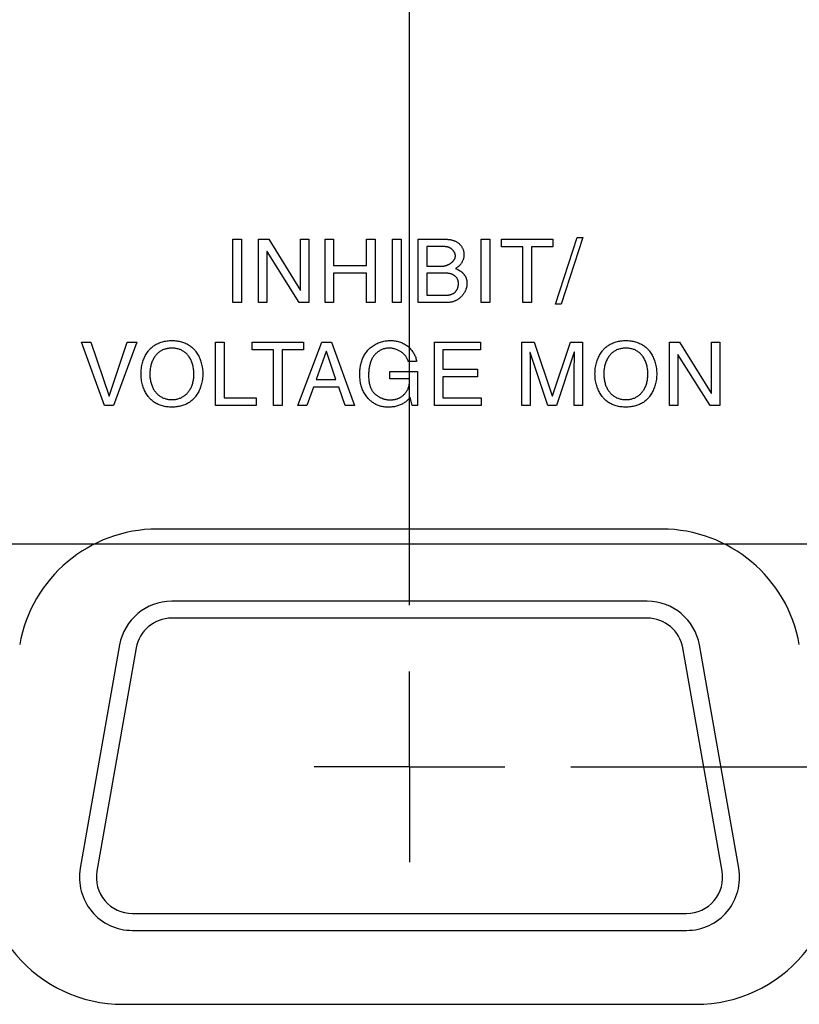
# Model space of a CAD drawing. Header units: inches. Extents: x 0 to 34, y 0 to 22.
# Tile 48 of 82: x 26.832 to 27.569, y 5.817 to 6.747. Entities that reach past the tile are written whole.
import ezdxf

# ---------------------------------------------------------------- set-up
doc = ezdxf.new("R2010")
doc.units = ezdxf.units.IN
doc.header["$LTSCALE"] = 1.87
doc.header["$MEASUREMENT"] = 0
doc.linetypes.add('CENTER', pattern=[0.6, 0.375, -0.075, 0.075, -0.075])
doc.layers.get('0').update_dxf_attribs({"linetype": 'CONTINUOUS'})
for name, color, linetype in [('DATUMCURVES', 7, 'CONTINUOUS'), ('DEFAULT_1', 7, 'CENTER'), ('DIMENSIONS', 7, 'CONTINUOUS')]:
    doc.layers.add(name, color=color, linetype=linetype)
doc.styles.get("Standard").update_dxf_attribs({"font": 'txt', "width": 0.8})
doc.dimstyles.new('DIMSTYLE_5', dxfattribs={"dimtxt": 0.125, "dimasz": 0.18, "dimexe": 0.18, "dimexo": 0.0625, "dimgap": 0.09, "dimtad": 0, "dimtih": 1, "dimtoh": 1, "dimzin": 4, "dimdsep": 46, "dimtxsty": 'STANDARD', "dimblk": '_FILLED', "dimblk1": '_FILLED', "dimblk2": '_FILLED', "dimcen": 0.09, "dimadec": 0, "dimazin": 0, "dimtp": 0.01, "dimtm": 0.01, "dimtfac": 1, "dimtofl": 0, "dimtmove": 0, "dimatfit": 3, "dimldrblk": '_FILLED', "dimfxl": 1, "dimtolj": 1, "dimtzin": 4, "dimarcsym": 0})

# ---------------------------------------------------------------- blocks, each defined once
blk = doc.blocks.new('_FILLED')
at = {"color": 0, "linetype": 'BYBLOCK'}
blk.add_solid([(0, 0), (-1, 0.1736), (-1, -0.1736)], dxfattribs=at)
blk = doc.blocks.new('*D28')
at = {"layer": 'DIMENSIONS', "color": 2, "linetype": 'CONTINUOUS'}
for p, q in [((27.20065, 6.19398), (27.20065, 9.67969)), ((30.89261, 7.26719), (30.89261, 9.67969)), ((27.20065, 9.55469), (27.88898, 9.55469)), ((30.89261, 9.55469), (29.13898, 9.55469))]:
    blk.add_line(p, q, dxfattribs=at)
at = {"layer": 'DIMENSIONS', "color": 2, "linetype": 'CONTINUOUS', "xscale": 0.18, "yscale": 0.18, "zscale": 0.18, "rotation": 180}
blk.add_blockref('_FILLED', (27.20065, 9.55469), dxfattribs=at)
at = {"layer": 'DIMENSIONS', "color": 2, "linetype": 'CONTINUOUS', "xscale": 0.18, "yscale": 0.18, "zscale": 0.18}
blk.add_blockref('_FILLED', (30.89261, 9.55469), dxfattribs=at)
at = {"layer": 'DIMENSIONS', "color": 2, "linetype": 'CONTINUOUS', "width": 0.8}
for s, p in [('3.69', (27.95148, 9.49219)), ('[', (28.47648, 9.49219)), ('93.8', (28.57648, 9.49219)), (']', (28.97648, 9.49219))]:
    blk.add_text(s, height=0.125, dxfattribs=at).set_placement(p)
blk = doc.blocks.new('*D29')
at = {"layer": 'DIMENSIONS', "color": 2, "linetype": 'CONTINUOUS'}
for p, q in [((26.34565, 6.31438), (26.34565, 10.42969)), ((30.89261, 7.26719), (30.89261, 10.42969)), ((26.34565, 10.30469), (28.52535, 10.30469)), ((30.89261, 10.30469), (29.87535, 10.30469))]:
    blk.add_line(p, q, dxfattribs=at)
at = {"layer": 'DIMENSIONS', "color": 2, "linetype": 'CONTINUOUS', "xscale": 0.18, "yscale": 0.18, "zscale": 0.18, "rotation": 180}
blk.add_blockref('_FILLED', (26.34565, 10.30469), dxfattribs=at)
at = {"layer": 'DIMENSIONS', "color": 2, "linetype": 'CONTINUOUS', "xscale": 0.18, "yscale": 0.18, "zscale": 0.18}
blk.add_blockref('_FILLED', (30.89261, 10.30469), dxfattribs=at)
at = {"layer": 'DIMENSIONS', "color": 2, "linetype": 'CONTINUOUS', "width": 0.8}
for s, p in [('[', (29.11285, 10.24219)), (']', (29.71285, 10.24219)), ('4.55', (28.58785, 10.24219)), ('115.5', (29.21285, 10.24219))]:
    blk.add_text(s, height=0.125, dxfattribs=at).set_placement(p)
blk = doc.blocks.new('*D31')
at = {"layer": 'DIMENSIONS', "color": 2, "linetype": 'CONTINUOUS'}
for p, q in [((31.64261, 7.30469), (31.64261, 7.66469)), ((30.85511, 7.30469), (31.76761, 7.30469)), ((26.40815, 6.25188), (31.76761, 6.25188)), ((31.64261, 6.25188), (31.64261, 5.89188))]:
    blk.add_line(p, q, dxfattribs=at)
at = {"layer": 'DIMENSIONS', "color": 2, "linetype": 'CONTINUOUS', "xscale": 0.18, "yscale": 0.18, "zscale": 0.18}
for p, rotation in [((31.64261, 7.30469), 270), ((31.64261, 6.25188), 90)]:
    blk.add_blockref('_FILLED', p, dxfattribs=dict(at, rotation=rotation))
at = {"layer": 'DIMENSIONS', "color": 2, "linetype": 'CONTINUOUS', "width": 0.8}
for s, p in [('1.05', (31.34261, 6.84074)), ('[', (31.34261, 6.65324)), (']', (31.84261, 6.65324)), ('26.7', (31.44261, 6.65324))]:
    blk.add_text(s, height=0.125, dxfattribs=at).set_placement(p)
blk = doc.blocks.new('*D32')
at = {"layer": 'DIMENSIONS', "color": 2, "linetype": 'CONTINUOUS'}
for p, q in [((30.85511, 7.30469), (32.51761, 7.30469)), ((32.39261, 7.30469), (32.39261, 6.8897)), ((32.39261, 6.04138), (32.39261, 6.4522)), ((27.35325, 6.04138), (32.51761, 6.04138))]:
    blk.add_line(p, q, dxfattribs=at)
at = {"layer": 'DIMENSIONS', "color": 2, "linetype": 'CONTINUOUS', "xscale": 0.18, "yscale": 0.18, "zscale": 0.18}
for p, rotation in [((32.39261, 7.30469), 90), ((32.39261, 6.04138), 270)]:
    blk.add_blockref('_FILLED', p, dxfattribs=dict(at, rotation=rotation))
at = {"layer": 'DIMENSIONS', "color": 2, "linetype": 'CONTINUOUS', "width": 0.8}
for s, p in [('1.26', (32.09261, 6.7022)), ('[', (32.09261, 6.5147)), (']', (32.59261, 6.5147)), ('32.1', (32.19261, 6.5147))]:
    blk.add_text(s, height=0.125, dxfattribs=at).set_placement(p)

msp = doc.modelspace()

# ---------------------------------------------------------------- linework, layer by layer
at = {"color": 3, "linetype": 'CONTINUOUS'}
for p, q in [((27.43903, 6.26588), (26.96227, 6.26588)), ((26.92965, 5.81688), (27.47165, 5.81688))]:
    msp.add_line(p, q, dxfattribs=at)
at = {"color": 7, "linetype": 'CONTINUOUS'}
for p, q in [((27.42536, 6.19772), (26.97594, 6.19772)), ((27.42536, 6.18172), (26.97594, 6.18172)), ((26.9267, 6.1564), (26.8895, 5.9454)), ((26.94246, 6.15362), (26.90525, 5.94262)), ((27.49604, 5.94262), (27.45884, 6.15362)), ((27.5118, 5.9454), (27.4746, 6.1564)), ((26.93874, 5.90272), (27.46256, 5.90272)), ((26.93874, 5.88672), (27.46256, 5.88672))]:
    msp.add_line(p, q, dxfattribs=at)
at = {"color": 3, "linetype": 'CONTINUOUS'}
for centre, start, end in [((26.96227, 6.13388), 90, 170), ((27.43903, 6.13388), 10, 90), ((26.92965, 5.94888), 170, 270), ((27.47165, 5.94888), 270, 10)]:
    msp.add_arc(centre, 0.132, start, end, dxfattribs=at)
at = {"color": 7, "linetype": 'CONTINUOUS'}
for centre, radius, start, end in [((26.97594, 6.14772), 0.05, 90, 170), ((27.42536, 6.14772), 0.05, 10, 90), ((26.97594, 6.14772), 0.034, 90, 170), ((27.42536, 6.14772), 0.034, 10, 90), ((26.93874, 5.93672), 0.05, 170, 270), ((27.46256, 5.93672), 0.05, 270, 10), ((26.93874, 5.93672), 0.034, 170, 270), ((27.46256, 5.93672), 0.034, 270, 10)]:
    msp.add_arc(centre, radius, start, end, dxfattribs=at)
at = {"layer": 'DATUMCURVES', "color": 40, "linetype": 'CONTINUOUS'}
for p, q in [((27.33848, 6.4783), (27.35898, 6.54129)), ((27.36447, 6.54129), (27.34406, 6.4783)), ((27.35898, 6.54129), (27.36447, 6.54129)), ((27.03364, 6.47988), (27.03364, 6.53971)), ((27.03364, 6.53971), (27.04173, 6.53971)), ((27.04173, 6.53971), (27.04173, 6.47988)), ((27.05806, 6.47988), (27.05806, 6.53971)), ((27.05806, 6.53971), (27.06765, 6.53971)), ((27.06765, 6.53971), (27.09756, 6.49138)), ((27.09773, 6.49138), (27.09773, 6.53971)), ((27.09773, 6.53971), (27.10556, 6.53971)), ((27.10556, 6.53971), (27.10556, 6.47988)), ((27.12082, 6.47988), (27.12082, 6.53971)), ((27.12082, 6.53971), (27.1289, 6.53971)), ((27.1289, 6.53971), (27.1289, 6.51496)), ((27.16015, 6.51496), (27.16015, 6.53971)), ((27.16015, 6.53971), (27.16822, 6.53971)), ((27.16822, 6.53971), (27.16822, 6.47988)), ((27.18465, 6.47988), (27.18465, 6.53971)), ((27.18465, 6.53971), (27.19273, 6.53971)), ((27.19273, 6.53971), (27.19273, 6.47988)), ((27.2089, 6.47988), (27.2089, 6.53971)), ((27.2089, 6.53971), (27.23522, 6.53971)), ((27.21698, 6.5328), (27.21698, 6.51438)), ((27.23255, 6.5328), (27.21698, 6.5328)), ((27.26839, 6.47988), (27.26839, 6.53971)), ((27.26839, 6.53971), (27.27647, 6.53971)), ((27.27647, 6.53971), (27.27647, 6.47988)), ((27.28765, 6.53254), (27.28765, 6.53971)), ((27.28765, 6.53971), (27.33623, 6.53971)), ((27.3079, 6.53254), (27.28765, 6.53254)), ((27.3079, 6.47988), (27.3079, 6.53254)), ((27.31598, 6.53254), (27.31598, 6.47988)), ((27.33623, 6.53254), (27.31598, 6.53254)), ((27.33623, 6.53971), (27.33623, 6.53254)), ((27.0659, 6.52821), (27.0659, 6.47988)), ((27.06606, 6.52821), (27.0659, 6.52821)), ((27.09649, 6.47988), (27.06606, 6.52821)), ((27.1289, 6.51496), (27.16015, 6.51496)), ((27.21698, 6.51438), (27.23156, 6.51438)), ((27.1289, 6.50779), (27.1289, 6.47988)), ((27.16015, 6.50779), (27.1289, 6.50779)), ((27.16015, 6.47988), (27.16015, 6.50779)), ((27.21698, 6.50779), (27.21698, 6.48679)), ((27.09756, 6.49138), (27.09773, 6.49138)), ((27.21698, 6.48679), (27.23422, 6.48679)), ((27.04173, 6.47988), (27.03364, 6.47988)), ((27.0659, 6.47988), (27.05806, 6.47988)), ((27.10556, 6.47988), (27.09649, 6.47988)), ((27.1289, 6.47988), (27.12082, 6.47988)), ((27.16822, 6.47988), (27.16015, 6.47988)), ((27.19273, 6.47988), (27.18465, 6.47988)), ((27.23464, 6.47988), (27.2089, 6.47988)), ((27.27647, 6.47988), (27.26839, 6.47988)), ((27.31598, 6.47988), (27.3079, 6.47988)), ((27.34406, 6.4783), (27.33848, 6.4783)), ((26.91244, 6.38266), (26.89061, 6.44249)), ((26.89061, 6.44249), (26.8996, 6.44249)), ((26.8996, 6.44249), (26.91669, 6.39149)), ((26.91685, 6.39149), (26.93376, 6.44249)), ((26.94285, 6.44249), (26.92102, 6.38266)), ((26.93376, 6.44249), (26.94285, 6.44249)), ((27.01736, 6.38266), (27.01736, 6.44249)), ((27.01736, 6.44249), (27.02544, 6.44249)), ((27.02544, 6.44249), (27.02544, 6.38982)), ((27.05186, 6.43532), (27.05186, 6.44249)), ((27.05186, 6.44249), (27.10043, 6.44249)), ((27.09528, 6.38266), (27.11777, 6.44249)), ((27.10043, 6.44249), (27.10043, 6.43532)), ((27.11777, 6.44249), (27.12693, 6.44249)), ((27.12693, 6.44249), (27.14861, 6.38266)), ((27.22418, 6.38266), (27.22418, 6.44249)), ((27.22418, 6.44249), (27.26778, 6.44249)), ((27.26778, 6.44249), (27.26778, 6.43532)), ((27.30685, 6.38266), (27.30685, 6.44249)), ((27.30685, 6.44249), (27.31844, 6.44249)), ((27.31844, 6.44249), (27.33553, 6.39191)), ((27.33569, 6.39191), (27.35268, 6.44249)), ((27.35268, 6.44249), (27.36419, 6.44249)), ((27.36419, 6.44249), (27.36419, 6.38266)), ((27.44635, 6.38266), (27.44635, 6.44249)), ((27.44635, 6.44249), (27.45594, 6.44249)), ((27.45594, 6.44249), (27.48585, 6.39416)), ((27.48602, 6.39416), (27.48602, 6.44249)), ((27.48602, 6.44249), (27.49385, 6.44249)), ((27.49385, 6.44249), (27.49385, 6.38266)), ((27.07211, 6.43532), (27.05186, 6.43532)), ((27.07211, 6.38266), (27.07211, 6.43532)), ((27.08018, 6.43532), (27.08018, 6.38266)), ((27.10043, 6.43532), (27.08018, 6.43532)), ((27.12194, 6.43357), (27.11235, 6.40724)), ((27.12211, 6.43357), (27.12194, 6.43357)), ((27.13094, 6.40724), (27.12211, 6.43357)), ((27.23227, 6.43532), (27.23227, 6.41699)), ((27.26778, 6.43532), (27.23227, 6.43532)), ((27.31452, 6.43282), (27.31453, 6.42923)), ((27.31469, 6.43282), (27.31452, 6.43282)), ((27.31453, 6.42923), (27.31457, 6.42565)), ((27.33152, 6.38266), (27.31469, 6.43282)), ((27.35636, 6.43291), (27.33953, 6.38266)), ((27.35652, 6.43291), (27.35636, 6.43291)), ((27.35648, 6.42659), (27.35652, 6.4308)), ((27.35652, 6.4308), (27.35652, 6.43291)), ((27.45419, 6.43099), (27.45419, 6.38266)), ((27.45435, 6.43099), (27.45419, 6.43099)), ((27.48476, 6.38266), (27.45435, 6.43099)), ((27.20735, 6.42432), (27.19953, 6.42432)), ((27.31457, 6.42565), (27.31468, 6.41951)), ((27.35636, 6.41875), (27.35648, 6.42659)), ((27.18211, 6.40774), (27.18211, 6.41466)), ((27.18211, 6.41466), (27.20835, 6.41466)), ((27.20835, 6.41466), (27.20835, 6.38266)), ((27.23227, 6.41699), (27.26502, 6.41699)), ((27.26502, 6.41699), (27.26502, 6.40982)), ((27.31469, 6.41799), (27.31469, 6.38266)), ((27.35636, 6.41799), (27.35636, 6.41875)), ((27.35636, 6.38266), (27.35636, 6.41799)), ((27.11235, 6.40724), (27.13094, 6.40724)), ((27.20077, 6.40774), (27.18211, 6.40774)), ((27.23227, 6.40982), (27.23227, 6.38982)), ((27.26502, 6.40982), (27.23227, 6.40982)), ((26.91669, 6.39149), (26.91685, 6.39149)), ((27.10986, 6.40007), (27.10361, 6.38266)), ((27.13385, 6.40007), (27.10986, 6.40007)), ((27.13977, 6.38266), (27.13385, 6.40007)), ((27.33553, 6.39191), (27.33569, 6.39191)), ((27.48585, 6.39416), (27.48602, 6.39416)), ((26.92102, 6.38266), (26.91244, 6.38266)), ((27.05577, 6.38266), (27.01736, 6.38266)), ((27.02544, 6.38982), (27.05577, 6.38982)), ((27.05577, 6.38982), (27.05577, 6.38266)), ((27.08018, 6.38266), (27.07211, 6.38266)), ((27.10361, 6.38266), (27.09528, 6.38266)), ((27.14861, 6.38266), (27.13977, 6.38266)), ((27.20311, 6.38266), (27.20118, 6.39041)), ((27.20835, 6.38266), (27.20311, 6.38266)), ((27.26836, 6.38266), (27.22418, 6.38266)), ((27.23227, 6.38982), (27.26836, 6.38982)), ((27.26836, 6.38982), (27.26836, 6.38266)), ((27.31469, 6.38266), (27.30685, 6.38266)), ((27.33953, 6.38266), (27.33152, 6.38266)), ((27.36419, 6.38266), (27.35636, 6.38266)), ((27.45419, 6.38266), (27.44635, 6.38266)), ((27.49385, 6.38266), (27.48476, 6.38266))]:
    msp.add_line(p, q, dxfattribs=at)
for points in [[(27.24405, 6.52405), (27.24405, 6.52431), (27.24403, 6.52457), (27.244, 6.52484), (27.24396, 6.5251), (27.24391, 6.52536), (27.24385, 6.52562), (27.24377, 6.52588), (27.24369, 6.52613), (27.2436, 6.52639), (27.24349, 6.52664), (27.24338, 6.52689), (27.24326, 6.52714), (27.24313, 6.52739), (27.24299, 6.52763), (27.24285, 6.52787), (27.24269, 6.5281), (27.24253, 6.52834), (27.24236, 6.52857), (27.24219, 6.52879), (27.24201, 6.52901), (27.24182, 6.52923), (27.24162, 6.52944), (27.24142, 6.52965), (27.24121, 6.52985), (27.241, 6.53004), (27.24079, 6.53023), (27.24056, 6.53042), (27.24034, 6.5306), (27.24011, 6.53077), (27.23987, 6.53094), (27.23964, 6.5311), (27.23939, 6.53125), (27.23915, 6.5314), (27.2389, 6.53154), (27.23865, 6.53167), (27.2384, 6.5318), (27.23815, 6.53191), (27.2379, 6.53202), (27.23764, 6.53212), (27.23738, 6.53221), (27.23708, 6.53231), (27.23679, 6.53239), (27.23649, 6.53247), (27.23619, 6.53253), (27.23589, 6.53259), (27.23559, 6.53263), (27.23529, 6.53267), (27.23498, 6.53271), (27.23468, 6.53273), (27.23438, 6.53275), (27.23407, 6.53277), (27.23377, 6.53278), (27.23347, 6.53279), (27.23316, 6.53279), (27.23286, 6.5328), (27.23255, 6.5328)], [(27.23522, 6.53971), (27.23578, 6.5397), (27.23635, 6.53968), (27.23692, 6.53965), (27.23748, 6.5396), (27.23805, 6.53953), (27.23862, 6.53945), (27.23919, 6.53936), (27.23976, 6.53925), (27.24032, 6.53912), (27.24088, 6.53898), (27.24144, 6.53882), (27.24199, 6.53864), (27.24253, 6.53845), (27.24307, 6.53825), (27.2436, 6.53802), (27.24412, 6.53778), (27.24463, 6.53753), (27.24513, 6.53725), (27.24562, 6.53696), (27.2461, 6.53665), (27.24656, 6.53632), (27.24701, 6.53598), (27.24745, 6.53561), (27.24787, 6.53523), (27.24826, 6.53484), (27.24864, 6.53444), (27.24899, 6.53402), (27.24934, 6.53358), (27.24966, 6.53313), (27.24997, 6.53266), (27.25026, 6.53219), (27.25053, 6.5317), (27.25078, 6.5312), (27.25101, 6.53069), (27.25122, 6.53017), (27.25141, 6.52964), (27.25158, 6.5291), (27.25173, 6.52856), (27.25186, 6.52801), (27.25196, 6.52745), (27.25204, 6.5269), (27.2521, 6.52633), (27.25214, 6.52577), (27.25215, 6.5252), (27.25214, 6.52463), (27.2521, 6.52408), (27.25204, 6.52352), (27.25196, 6.52297), (27.25186, 6.52242), (27.25174, 6.52187), (27.25159, 6.52133), (27.25142, 6.52079), (27.25124, 6.52026), (27.25103, 6.51973), (27.25081, 6.51921), (27.25057, 6.5187), (27.25031, 6.5182), (27.25003, 6.51771), (27.24974, 6.51722), (27.24943, 6.51676), (27.2491, 6.5163), (27.24876, 6.51586), (27.24841, 6.51543), (27.24804, 6.51501), (27.24765, 6.51462), (27.24725, 6.51424), (27.24685, 6.51387), (27.24642, 6.51353), (27.24599, 6.51321), (27.24555, 6.5129), (27.24509, 6.51262), (27.24462, 6.51236), (27.24415, 6.51212)], [(27.23156, 6.51438), (27.23183, 6.51438), (27.2321, 6.51439), (27.23238, 6.51441), (27.23266, 6.51444), (27.23294, 6.51447), (27.23322, 6.51451), (27.2335, 6.51456), (27.23379, 6.51461), (27.23408, 6.51467), (27.23436, 6.51474), (27.23465, 6.51481), (27.23494, 6.51489), (27.23523, 6.51498), (27.23552, 6.51507), (27.23581, 6.51517), (27.2361, 6.51528), (27.23638, 6.51539), (27.23667, 6.51551), (27.23695, 6.51563), (27.23723, 6.51576), (27.23752, 6.51589), (27.23779, 6.51603), (27.23807, 6.51617), (27.23834, 6.51632), (27.23861, 6.51648), (27.23888, 6.51664), (27.23914, 6.5168), (27.2394, 6.51697), (27.23966, 6.51715), (27.23991, 6.51733), (27.24015, 6.51751), (27.24039, 6.5177), (27.24063, 6.51789), (27.24086, 6.51809), (27.24109, 6.51829), (27.2413, 6.51849), (27.24152, 6.5187), (27.24172, 6.51891), (27.24192, 6.51913), (27.24211, 6.51935), (27.2423, 6.51957), (27.24247, 6.51979), (27.24264, 6.52002), (27.2428, 6.52026), (27.24296, 6.52049), (27.2431, 6.52073), (27.24323, 6.52097), (27.24336, 6.52121), (27.24348, 6.52146), (27.24358, 6.52171), (27.24368, 6.52196), (27.24376, 6.52221), (27.24384, 6.52247), (27.2439, 6.52273), (27.24396, 6.52299), (27.244, 6.52325), (27.24403, 6.52351), (27.24405, 6.52378), (27.24405, 6.52405)], [(27.23422, 6.48679), (27.23462, 6.4868), (27.23502, 6.48681), (27.23543, 6.48683), (27.23584, 6.48685), (27.23625, 6.48689), (27.23666, 6.48693), (27.23707, 6.48698), (27.23748, 6.48704), (27.23789, 6.48711), (27.2383, 6.48719), (27.23871, 6.48728), (27.23911, 6.48738), (27.23951, 6.48749), (27.2399, 6.48761), (27.24029, 6.48774), (27.24067, 6.48789), (27.24104, 6.48804), (27.24141, 6.48821), (27.24177, 6.48839), (27.24212, 6.48859), (27.24246, 6.48879), (27.24279, 6.48901), (27.24311, 6.48925), (27.24342, 6.48949), (27.24371, 6.48975), (27.24399, 6.49002), (27.24425, 6.49031), (27.24451, 6.4906), (27.24474, 6.49091), (27.24497, 6.49123), (27.24519, 6.49156), (27.24539, 6.4919), (27.24558, 6.49225), (27.24575, 6.4926), (27.24591, 6.49297), (27.24607, 6.49334), (27.2462, 6.49372), (27.24633, 6.4941), (27.24644, 6.49449), (27.24654, 6.49489), (27.24663, 6.49529), (27.2467, 6.49569), (27.24677, 6.49609), (27.24682, 6.4965), (27.24685, 6.4969), (27.24688, 6.49731), (27.24689, 6.49771), (27.24689, 6.49811), (27.24687, 6.4985), (27.24685, 6.49888), (27.24681, 6.49927), (27.24676, 6.49965), (27.24669, 6.50003), (27.24661, 6.5004), (27.24652, 6.50077), (27.24641, 6.50113), (27.24628, 6.50149), (27.24614, 6.50184), (27.24599, 6.50218), (27.24582, 6.50251), (27.24563, 6.50284), (27.24543, 6.50315), (27.24521, 6.50345), (27.24497, 6.50375), (27.24473, 6.50403), (27.24447, 6.5043), (27.24419, 6.50457), (27.24391, 6.50482), (27.24362, 6.50506), (27.24332, 6.50529), (27.243, 6.50551), (27.24269, 6.50571), (27.24236, 6.50591), (27.24197, 6.50612), (27.24158, 6.50632), (27.24118, 6.5065), (27.24077, 6.50666), (27.24035, 6.50682), (27.23993, 6.50695), (27.23951, 6.50708), (27.23908, 6.50719), (27.23865, 6.50729), (27.23821, 6.50738), (27.23778, 6.50746), (27.23733, 6.50753), (27.23689, 6.50759), (27.23645, 6.50764), (27.236, 6.50768), (27.23556, 6.50771), (27.23511, 6.50774), (27.23466, 6.50776), (27.23422, 6.50777), (27.23377, 6.50778), (27.23333, 6.50779), (27.21698, 6.50779)], [(27.24415, 6.51212), (27.24451, 6.51198), (27.24486, 6.51182), (27.24522, 6.51166), (27.24558, 6.5115), (27.24593, 6.51132), (27.24629, 6.51114), (27.24664, 6.51096), (27.24699, 6.51076), (27.24734, 6.51057), (27.24768, 6.51036), (27.24802, 6.51015), (27.24836, 6.50993), (27.24869, 6.50971), (27.24902, 6.50948), (27.24934, 6.50924), (27.24966, 6.509), (27.24997, 6.50875), (27.25028, 6.50849), (27.25058, 6.50823), (27.25087, 6.50796), (27.25115, 6.50769), (27.25143, 6.50741), (27.2517, 6.50712), (27.25196, 6.50683), (27.25221, 6.50653), (27.25245, 6.50623), (27.25268, 6.50592), (27.2529, 6.5056), (27.25311, 6.50528), (27.25331, 6.50495), (27.25349, 6.50461), (27.25367, 6.50427), (27.25383, 6.50392), (27.25398, 6.50357), (27.25411, 6.50322), (27.25424, 6.50286), (27.25435, 6.50249), (27.25445, 6.50212), (27.25455, 6.50175), (27.25463, 6.50137), (27.2547, 6.501), (27.25476, 6.50062), (27.25481, 6.50023), (27.25486, 6.49985), (27.25489, 6.49946), (27.25492, 6.49908), (27.25495, 6.49869), (27.25496, 6.49831), (27.25497, 6.49793), (27.25497, 6.49754)], [(27.25497, 6.49754), (27.25496, 6.49703), (27.25493, 6.49652), (27.25488, 6.496), (27.25481, 6.49549), (27.25472, 6.49498), (27.25461, 6.49447), (27.25449, 6.49395), (27.25434, 6.49345), (27.25418, 6.49294), (27.254, 6.49244), (27.25381, 6.49194), (27.2536, 6.49144), (27.25337, 6.49095), (27.25313, 6.49046), (27.25288, 6.48998), (27.2526, 6.4895), (27.25232, 6.48903), (27.25202, 6.48857), (27.25171, 6.48811), (27.25139, 6.48767), (27.25105, 6.48723), (27.2507, 6.4868), (27.25034, 6.48638), (27.24997, 6.48596), (27.24959, 6.48556), (27.2492, 6.48517), (27.2488, 6.48479), (27.24839, 6.48442), (27.24798, 6.48407), (27.24755, 6.48373), (27.24712, 6.4834), (27.24667, 6.48308), (27.24622, 6.48278), (27.24577, 6.48249), (27.24531, 6.48222), (27.24484, 6.48196), (27.24437, 6.48172), (27.24389, 6.4815), (27.24341, 6.48129), (27.24288, 6.48109), (27.24235, 6.4809), (27.24181, 6.48073), (27.24127, 6.48059), (27.24073, 6.48045), (27.24018, 6.48034), (27.23963, 6.48024), (27.23908, 6.48015), (27.23853, 6.48008), (27.23798, 6.48002), (27.23742, 6.47997), (27.23687, 6.47994), (27.23631, 6.47991), (27.23575, 6.47989), (27.2352, 6.47988), (27.23464, 6.47988)], [(26.97611, 6.38107), (26.97495, 6.38109), (26.97379, 6.38115), (26.97264, 6.38125), (26.9715, 6.38139), (26.97037, 6.38156), (26.96926, 6.38177), (26.96816, 6.38202), (26.96709, 6.3823), (26.96604, 6.38261), (26.96501, 6.38295), (26.96402, 6.38333), (26.96305, 6.38373), (26.96213, 6.38417), (26.96124, 6.38463), (26.96039, 6.38512), (26.95957, 6.38563), (26.95879, 6.38617), (26.95805, 6.38673), (26.95734, 6.38732), (26.95665, 6.38793), (26.956, 6.38855), (26.95538, 6.3892), (26.95478, 6.38987), (26.95421, 6.39056), (26.95367, 6.39126), (26.95315, 6.39198), (26.9525, 6.39294), (26.95189, 6.39392), (26.95132, 6.39491), (26.95079, 6.39593), (26.95029, 6.39696), (26.94983, 6.398), (26.94941, 6.39904), (26.94902, 6.40009), (26.94867, 6.40115), (26.94835, 6.4022), (26.948, 6.40351), (26.94771, 6.40482), (26.94746, 6.40611), (26.94727, 6.40741), (26.94712, 6.4087), (26.94702, 6.40999), (26.94695, 6.41128), (26.94694, 6.41257), (26.94695, 6.41386), (26.94702, 6.41515), (26.94712, 6.41644), (26.94727, 6.41773), (26.94746, 6.41903), (26.94771, 6.42033), (26.948, 6.42163), (26.94835, 6.42294), (26.94867, 6.42399), (26.94902, 6.42505), (26.94941, 6.4261), (26.94983, 6.42715), (26.95029, 6.42819), (26.95079, 6.42922), (26.95132, 6.43023), (26.95189, 6.43123), (26.9525, 6.43221), (26.95315, 6.43316), (26.95367, 6.43388), (26.95421, 6.43458), (26.95478, 6.43527), (26.95538, 6.43594), (26.956, 6.43658), (26.95665, 6.43721), (26.95734, 6.43782), (26.95805, 6.4384), (26.95879, 6.43896), (26.95957, 6.4395), (26.96039, 6.44002), (26.96124, 6.4405), (26.96213, 6.44096), (26.96305, 6.4414), (26.96402, 6.4418), (26.96501, 6.44218), (26.96604, 6.44252), (26.96709, 6.44284), (26.96816, 6.44312), (26.96926, 6.44336), (26.97037, 6.44358), (26.9715, 6.44375), (26.97264, 6.44389), (26.97379, 6.44399), (26.97495, 6.44405), (26.97611, 6.44407)], [(26.97611, 6.44407), (26.97727, 6.44405), (26.97842, 6.44399), (26.97957, 6.44389), (26.98071, 6.44375), (26.98184, 6.44358), (26.98296, 6.44336), (26.98405, 6.44312), (26.98513, 6.44284), (26.98618, 6.44252), (26.9872, 6.44218), (26.9882, 6.4418), (26.98916, 6.4414), (26.99008, 6.44096), (26.99097, 6.4405), (26.99182, 6.44002), (26.99264, 6.4395), (26.99342, 6.43896), (26.99416, 6.4384), (26.99487, 6.43782), (26.99556, 6.43721), (26.99621, 6.43658), (26.99683, 6.43594), (26.99743, 6.43527), (26.998, 6.43458), (26.99854, 6.43388), (26.99906, 6.43316), (26.99971, 6.43221), (27.00031, 6.43123), (27.00088, 6.43023), (27.00142, 6.42922), (27.00191, 6.42819), (27.00237, 6.42715), (27.0028, 6.4261), (27.00318, 6.42505), (27.00354, 6.42399), (27.00385, 6.42294), (27.0042, 6.42163), (27.0045, 6.42033), (27.00474, 6.41903), (27.00494, 6.41773), (27.00509, 6.41644), (27.00519, 6.41515), (27.00525, 6.41386), (27.00527, 6.41257), (27.00525, 6.41128), (27.00519, 6.40999), (27.00509, 6.4087), (27.00494, 6.40741), (27.00474, 6.40611), (27.0045, 6.40482), (27.0042, 6.40351), (27.00385, 6.4022), (27.00354, 6.40115), (27.00318, 6.40009), (27.0028, 6.39904), (27.00237, 6.398), (27.00191, 6.39696), (27.00142, 6.39593), (27.00088, 6.39491), (27.00031, 6.39392), (26.99971, 6.39294), (26.99906, 6.39198), (26.99854, 6.39126), (26.998, 6.39056), (26.99743, 6.38987), (26.99683, 6.3892), (26.99621, 6.38855), (26.99556, 6.38793), (26.99487, 6.38732), (26.99416, 6.38673), (26.99342, 6.38617), (26.99264, 6.38563), (26.99182, 6.38512), (26.99097, 6.38463), (26.99008, 6.38417), (26.98916, 6.38373), (26.9882, 6.38333), (26.9872, 6.38295), (26.98618, 6.38261), (26.98513, 6.3823), (26.98405, 6.38202), (26.98296, 6.38178), (26.98184, 6.38157), (26.98071, 6.38139), (26.97957, 6.38125), (26.97842, 6.38116), (26.97727, 6.38109), (26.97611, 6.38107)], [(27.15368, 6.41307), (27.1537, 6.41412), (27.15374, 6.41518), (27.15381, 6.41625), (27.15391, 6.41731), (27.15404, 6.41838), (27.15421, 6.41944), (27.1544, 6.4205), (27.15462, 6.42156), (27.15488, 6.42261), (27.15517, 6.42365), (27.15549, 6.42468), (27.15584, 6.4257), (27.15622, 6.4267), (27.15664, 6.42769), (27.15709, 6.42866), (27.15758, 6.42962), (27.1581, 6.43055), (27.15866, 6.43146), (27.15925, 6.43235), (27.15988, 6.43321), (27.16054, 6.43404), (27.16126, 6.43486), (27.16201, 6.43565), (27.1628, 6.43641), (27.16362, 6.43714), (27.16447, 6.43783), (27.16536, 6.43849), (27.16627, 6.43912), (27.1672, 6.43971), (27.16816, 6.44027), (27.16915, 6.44079), (27.17015, 6.44127), (27.17117, 6.44172), (27.17221, 6.44213), (27.17326, 6.4425), (27.17433, 6.44284), (27.17541, 6.44313), (27.17649, 6.44339), (27.17759, 6.44361), (27.17869, 6.44379), (27.1798, 6.44392), (27.18091, 6.44402), (27.18202, 6.44407), (27.18304, 6.44408), (27.18406, 6.44406), (27.18508, 6.444), (27.18609, 6.4439), (27.1871, 6.44376), (27.1881, 6.44359), (27.18909, 6.44339), (27.19007, 6.44314), (27.19104, 6.44286), (27.19199, 6.44254), (27.19294, 6.44218), (27.19386, 6.44178), (27.19477, 6.44135), (27.19566, 6.44088), (27.19654, 6.44036), (27.19739, 6.43981), (27.19822, 6.43923), (27.19896, 6.43865), (27.19969, 6.43804), (27.20039, 6.4374), (27.20107, 6.43673), (27.20172, 6.43603), (27.20235, 6.43531), (27.20294, 6.43456), (27.20351, 6.4338), (27.20404, 6.43301), (27.20455, 6.4322), (27.20501, 6.43137), (27.20545, 6.43053), (27.20584, 6.42968), (27.2062, 6.42881), (27.20651, 6.42793), (27.20679, 6.42704), (27.20702, 6.42614), (27.20721, 6.42523), (27.20735, 6.42432)], [(27.40511, 6.38107), (27.40395, 6.38109), (27.40279, 6.38115), (27.40164, 6.38125), (27.4005, 6.38139), (27.39937, 6.38156), (27.39826, 6.38177), (27.39716, 6.38202), (27.39608, 6.3823), (27.39503, 6.38261), (27.39401, 6.38295), (27.39301, 6.38333), (27.39205, 6.38373), (27.39112, 6.38417), (27.39024, 6.38463), (27.38938, 6.38512), (27.38857, 6.38563), (27.38779, 6.38617), (27.38704, 6.38673), (27.38633, 6.38732), (27.38565, 6.38793), (27.385, 6.38855), (27.38437, 6.3892), (27.38378, 6.38987), (27.38321, 6.39056), (27.38266, 6.39126), (27.38214, 6.39198), (27.3815, 6.39294), (27.38089, 6.39392), (27.38032, 6.39491), (27.37979, 6.39593), (27.37929, 6.39696), (27.37883, 6.398), (27.37841, 6.39904), (27.37802, 6.40009), (27.37767, 6.40115), (27.37735, 6.4022), (27.377, 6.40351), (27.3767, 6.40482), (27.37646, 6.40611), (27.37626, 6.40741), (27.37612, 6.4087), (27.37601, 6.40999), (27.37595, 6.41128), (27.37593, 6.41257), (27.37595, 6.41386), (27.37601, 6.41515), (27.37612, 6.41644), (27.37626, 6.41773), (27.37646, 6.41903), (27.3767, 6.42033), (27.377, 6.42163), (27.37735, 6.42294), (27.37767, 6.42399), (27.37802, 6.42505), (27.37841, 6.4261), (27.37883, 6.42715), (27.37929, 6.42819), (27.37979, 6.42922), (27.38032, 6.43023), (27.38089, 6.43123), (27.3815, 6.43221), (27.38214, 6.43316), (27.38266, 6.43388), (27.38321, 6.43458), (27.38378, 6.43527), (27.38437, 6.43594), (27.385, 6.43658), (27.38565, 6.43721), (27.38633, 6.43782), (27.38704, 6.4384), (27.38779, 6.43896), (27.38857, 6.4395), (27.38938, 6.44002), (27.39023, 6.4405), (27.39112, 6.44096), (27.39205, 6.4414), (27.39301, 6.4418), (27.39401, 6.44218), (27.39503, 6.44252), (27.39608, 6.44284), (27.39716, 6.44312), (27.39826, 6.44336), (27.39937, 6.44358), (27.4005, 6.44375), (27.40164, 6.44389), (27.40279, 6.44399), (27.40395, 6.44405), (27.40511, 6.44407)], [(27.40511, 6.44407), (27.40626, 6.44405), (27.40742, 6.44399), (27.40857, 6.44389), (27.40971, 6.44375), (27.41084, 6.44358), (27.41195, 6.44336), (27.41305, 6.44312), (27.41412, 6.44284), (27.41517, 6.44252), (27.4162, 6.44218), (27.41719, 6.4418), (27.41815, 6.4414), (27.41908, 6.44096), (27.41997, 6.4405), (27.42082, 6.44002), (27.42163, 6.4395), (27.42241, 6.43896), (27.42316, 6.4384), (27.42387, 6.43782), (27.42455, 6.43721), (27.4252, 6.43658), (27.42583, 6.43594), (27.42642, 6.43527), (27.42699, 6.43458), (27.42754, 6.43388), (27.42806, 6.43316), (27.4287, 6.43221), (27.42931, 6.43123), (27.42988, 6.43023), (27.43041, 6.42922), (27.43091, 6.42819), (27.43137, 6.42715), (27.43179, 6.4261), (27.43218, 6.42505), (27.43253, 6.42399), (27.43285, 6.42294), (27.4332, 6.42163), (27.43349, 6.42033), (27.43374, 6.41903), (27.43393, 6.41773), (27.43408, 6.41644), (27.43419, 6.41515), (27.43425, 6.41386), (27.43427, 6.41257), (27.43425, 6.41128), (27.43419, 6.40999), (27.43408, 6.4087), (27.43393, 6.40741), (27.43374, 6.40611), (27.43349, 6.40482), (27.4332, 6.40351), (27.43285, 6.4022), (27.43253, 6.40115), (27.43218, 6.40009), (27.43179, 6.39904), (27.43137, 6.398), (27.43091, 6.39696), (27.43041, 6.39593), (27.42988, 6.39491), (27.42931, 6.39392), (27.4287, 6.39294), (27.42806, 6.39198), (27.42754, 6.39126), (27.42699, 6.39056), (27.42642, 6.38987), (27.42583, 6.3892), (27.4252, 6.38855), (27.42455, 6.38793), (27.42387, 6.38732), (27.42316, 6.38673), (27.42241, 6.38617), (27.42163, 6.38563), (27.42082, 6.38512), (27.41997, 6.38463), (27.41908, 6.38417), (27.41815, 6.38373), (27.41719, 6.38333), (27.4162, 6.38295), (27.41517, 6.38261), (27.41412, 6.3823), (27.41305, 6.38202), (27.41195, 6.38178), (27.41084, 6.38157), (27.40971, 6.38139), (27.40857, 6.38125), (27.40742, 6.38116), (27.40626, 6.38109), (27.40511, 6.38107)], [(26.97611, 6.4369), (26.97527, 6.43689), (26.97444, 6.43684), (26.97361, 6.43677), (26.97279, 6.43666), (26.97197, 6.43653), (26.97117, 6.43636), (26.97038, 6.43617), (26.9696, 6.43595), (26.96883, 6.4357), (26.96809, 6.43542), (26.96737, 6.43512), (26.96666, 6.43478), (26.96599, 6.43442), (26.96533, 6.43404), (26.96469, 6.43362), (26.96408, 6.43319), (26.96348, 6.43272), (26.96291, 6.43223), (26.96235, 6.43171), (26.96182, 6.43117), (26.96131, 6.43061), (26.96082, 6.43002), (26.96027, 6.4293), (26.95975, 6.42856), (26.95925, 6.42779), (26.95879, 6.42699), (26.95835, 6.42616), (26.95794, 6.42531), (26.95755, 6.42443), (26.9572, 6.42353), (26.95687, 6.42261), (26.95657, 6.42167), (26.95631, 6.42071), (26.95607, 6.41974), (26.95586, 6.41875), (26.95569, 6.41774), (26.95554, 6.41673), (26.95543, 6.4157), (26.95534, 6.41466), (26.95529, 6.41362), (26.95528, 6.41257), (26.95529, 6.41157), (26.95533, 6.41056), (26.9554, 6.40956), (26.95551, 6.40856), (26.95564, 6.40757), (26.95579, 6.40659), (26.95598, 6.40562), (26.95619, 6.40467), (26.95643, 6.40374), (26.9567, 6.40283), (26.957, 6.40194), (26.95732, 6.40108), (26.95767, 6.40025), (26.95805, 6.39944), (26.95845, 6.39866), (26.95887, 6.3979), (26.95932, 6.39717), (26.9598, 6.39646), (26.96029, 6.39578), (26.96082, 6.39512), (26.96131, 6.39455), (26.96182, 6.39399), (26.96236, 6.39346), (26.96291, 6.39295), (26.96348, 6.39246), (26.96408, 6.392), (26.96469, 6.39156), (26.96533, 6.39115), (26.96599, 6.39076), (26.96667, 6.39039), (26.96737, 6.39006), (26.96809, 6.38975), (26.96883, 6.38947), (26.9696, 6.38921), (26.97038, 6.38899), (26.97117, 6.38879), (26.97197, 6.38862), (26.97279, 6.38848), (26.97361, 6.38838), (26.97444, 6.3883), (26.97527, 6.38825), (26.97611, 6.38824)], [(26.97611, 6.38824), (26.97694, 6.38825), (26.97778, 6.3883), (26.97861, 6.38838), (26.97943, 6.38848), (26.98024, 6.38862), (26.98105, 6.38879), (26.98184, 6.38899), (26.98262, 6.38921), (26.98338, 6.38947), (26.98412, 6.38975), (26.98485, 6.39006), (26.98555, 6.39039), (26.98623, 6.39076), (26.98688, 6.39115), (26.98752, 6.39156), (26.98814, 6.392), (26.98873, 6.39246), (26.9893, 6.39295), (26.98986, 6.39346), (26.99039, 6.39399), (26.9909, 6.39455), (26.9914, 6.39512), (26.99192, 6.39578), (26.99242, 6.39646), (26.99289, 6.39717), (26.99334, 6.3979), (26.99377, 6.39866), (26.99417, 6.39944), (26.99455, 6.40025), (26.9949, 6.40108), (26.99522, 6.40194), (26.99552, 6.40283), (26.99578, 6.40374), (26.99603, 6.40467), (26.99624, 6.40562), (26.99643, 6.40659), (26.99658, 6.40757), (26.99671, 6.40856), (26.99682, 6.40956), (26.99689, 6.41056), (26.99693, 6.41157), (26.99694, 6.41257), (26.99693, 6.41362), (26.99688, 6.41466), (26.99679, 6.4157), (26.99668, 6.41673), (26.99653, 6.41774), (26.99636, 6.41875), (26.99615, 6.41974), (26.99591, 6.42071), (26.99564, 6.42167), (26.99535, 6.42261), (26.99502, 6.42353), (26.99466, 6.42443), (26.99428, 6.42531), (26.99387, 6.42616), (26.99343, 6.42699), (26.99296, 6.42779), (26.99247, 6.42856), (26.99195, 6.4293), (26.9914, 6.43002), (26.99091, 6.43061), (26.99039, 6.43117), (26.98986, 6.43171), (26.98931, 6.43223), (26.98873, 6.43272), (26.98814, 6.43319), (26.98752, 6.43362), (26.98689, 6.43404), (26.98623, 6.43442), (26.98555, 6.43478), (26.98485, 6.43512), (26.98412, 6.43542), (26.98338, 6.4357), (26.98262, 6.43595), (26.98184, 6.43617), (26.98105, 6.43636), (26.98024, 6.43653), (26.97943, 6.43666), (26.97861, 6.43677), (26.97778, 6.43684), (26.97694, 6.43689), (26.97611, 6.4369)], [(27.19953, 6.42432), (27.19934, 6.42498), (27.19912, 6.42563), (27.19886, 6.42627), (27.19857, 6.42689), (27.19824, 6.42751), (27.19788, 6.42811), (27.1975, 6.42869), (27.19708, 6.42927), (27.19663, 6.42982), (27.19616, 6.43036), (27.19566, 6.43089), (27.19513, 6.4314), (27.19459, 6.43189), (27.19402, 6.43236), (27.19343, 6.43281), (27.19282, 6.43324), (27.1922, 6.43365), (27.19156, 6.43404), (27.1909, 6.43441), (27.19023, 6.43476), (27.18955, 6.43508), (27.18886, 6.43538), (27.18815, 6.43565), (27.18744, 6.4359), (27.18673, 6.43613), (27.186, 6.43632), (27.18527, 6.43649), (27.18454, 6.43663), (27.18381, 6.43674), (27.18307, 6.43683), (27.18234, 6.43688), (27.18161, 6.4369), (27.1808, 6.43689), (27.18, 6.43684), (27.17921, 6.43675), (27.17842, 6.43663), (27.17764, 6.43648), (27.17687, 6.43629), (27.17611, 6.43606), (27.17537, 6.43581), (27.17464, 6.43553), (27.17392, 6.43521), (27.17322, 6.43487), (27.17253, 6.4345), (27.17186, 6.4341), (27.17122, 6.43368), (27.17059, 6.43323), (27.16998, 6.43276), (27.16939, 6.43226), (27.16883, 6.43175), (27.16829, 6.43121), (27.16778, 6.43065), (27.16726, 6.43003), (27.16676, 6.42939), (27.1663, 6.42872), (27.16586, 6.42804), (27.16546, 6.42734), (27.16508, 6.42662), (27.16472, 6.42588), (27.1644, 6.42513), (27.16409, 6.42437), (27.16382, 6.42359), (27.16356, 6.4228), (27.16333, 6.42199), (27.16312, 6.42118), (27.16293, 6.42036), (27.16276, 6.41952), (27.16261, 6.41868), (27.16247, 6.41784), (27.16236, 6.41698), (27.16226, 6.41612), (27.16218, 6.41526), (27.16211, 6.41439), (27.16206, 6.41353), (27.16202, 6.41266), (27.16199, 6.41165), (27.16198, 6.41065), (27.162, 6.40965), (27.16203, 6.40866), (27.16209, 6.40767), (27.16217, 6.40668), (27.16228, 6.40571), (27.16242, 6.40475), (27.16259, 6.40379), (27.16279, 6.40285), (27.16303, 6.40193)], [(27.40511, 6.4369), (27.40427, 6.43689), (27.40344, 6.43684), (27.40261, 6.43677), (27.40178, 6.43666), (27.40097, 6.43653), (27.40016, 6.43636), (27.39937, 6.43617), (27.39859, 6.43595), (27.39783, 6.4357), (27.39709, 6.43542), (27.39636, 6.43512), (27.39566, 6.43478), (27.39498, 6.43442), (27.39432, 6.43404), (27.39369, 6.43362), (27.39307, 6.43319), (27.39248, 6.43272), (27.3919, 6.43223), (27.39135, 6.43171), (27.39082, 6.43117), (27.3903, 6.43061), (27.38981, 6.43002), (27.38926, 6.4293), (27.38874, 6.42856), (27.38825, 6.42779), (27.38778, 6.42699), (27.38734, 6.42616), (27.38693, 6.42531), (27.38655, 6.42443), (27.38619, 6.42353), (27.38587, 6.42261), (27.38557, 6.42167), (27.3853, 6.42071), (27.38507, 6.41974), (27.38486, 6.41875), (27.38468, 6.41774), (27.38454, 6.41673), (27.38442, 6.4157), (27.38434, 6.41466), (27.38429, 6.41362), (27.38427, 6.41257), (27.38429, 6.41157), (27.38433, 6.41056), (27.3844, 6.40956), (27.3845, 6.40856), (27.38463, 6.40757), (27.38479, 6.40659), (27.38497, 6.40562), (27.38519, 6.40467), (27.38543, 6.40374), (27.3857, 6.40283), (27.38599, 6.40194), (27.38632, 6.40108), (27.38667, 6.40025), (27.38704, 6.39944), (27.38744, 6.39866), (27.38787, 6.3979), (27.38832, 6.39717), (27.38879, 6.39646), (27.38929, 6.39578), (27.38981, 6.39512), (27.39031, 6.39455), (27.39082, 6.39399), (27.39135, 6.39346), (27.39191, 6.39295), (27.39248, 6.39246), (27.39307, 6.392), (27.39369, 6.39156), (27.39432, 6.39115), (27.39498, 6.39076), (27.39566, 6.39039), (27.39636, 6.39006), (27.39709, 6.38975), (27.39783, 6.38947), (27.39859, 6.38921), (27.39937, 6.38899), (27.40016, 6.38879), (27.40097, 6.38862), (27.40178, 6.38848), (27.40261, 6.38838), (27.40344, 6.3883), (27.40427, 6.38825), (27.40511, 6.38824)], [(27.40511, 6.38824), (27.40594, 6.38825), (27.40677, 6.3883), (27.4076, 6.38838), (27.40842, 6.38848), (27.40924, 6.38862), (27.41004, 6.38879), (27.41084, 6.38899), (27.41161, 6.38921), (27.41238, 6.38947), (27.41312, 6.38975), (27.41384, 6.39006), (27.41454, 6.39039), (27.41522, 6.39076), (27.41588, 6.39115), (27.41652, 6.39156), (27.41713, 6.392), (27.41773, 6.39246), (27.4183, 6.39295), (27.41885, 6.39346), (27.41939, 6.39399), (27.4199, 6.39455), (27.42039, 6.39512), (27.42092, 6.39578), (27.42142, 6.39646), (27.42189, 6.39717), (27.42234, 6.3979), (27.42277, 6.39866), (27.42317, 6.39944), (27.42354, 6.40025), (27.42389, 6.40108), (27.42421, 6.40194), (27.42451, 6.40283), (27.42478, 6.40374), (27.42502, 6.40467), (27.42524, 6.40562), (27.42542, 6.40659), (27.42558, 6.40757), (27.42571, 6.40856), (27.42581, 6.40956), (27.42588, 6.41056), (27.42593, 6.41157), (27.42594, 6.41257), (27.42592, 6.41362), (27.42587, 6.41466), (27.42579, 6.4157), (27.42567, 6.41673), (27.42553, 6.41774), (27.42535, 6.41875), (27.42514, 6.41974), (27.42491, 6.42071), (27.42464, 6.42167), (27.42434, 6.42261), (27.42402, 6.42353), (27.42366, 6.42443), (27.42328, 6.42531), (27.42286, 6.42616), (27.42242, 6.42699), (27.42196, 6.42779), (27.42146, 6.42856), (27.42094, 6.4293), (27.42039, 6.43002), (27.4199, 6.43061), (27.41939, 6.43117), (27.41886, 6.43171), (27.4183, 6.43223), (27.41773, 6.43272), (27.41713, 6.43319), (27.41652, 6.43362), (27.41588, 6.43404), (27.41522, 6.43442), (27.41454, 6.43478), (27.41384, 6.43512), (27.41312, 6.43542), (27.41238, 6.4357), (27.41161, 6.43595), (27.41084, 6.43617), (27.41004, 6.43636), (27.40924, 6.43653), (27.40842, 6.43666), (27.4076, 6.43677), (27.40677, 6.43684), (27.40594, 6.43689), (27.40511, 6.4369)], [(27.31468, 6.41951), (27.31469, 6.41875), (27.31469, 6.41799)], [(27.20118, 6.39041), (27.20064, 6.38969), (27.20006, 6.389), (27.19945, 6.38834), (27.19881, 6.3877), (27.19814, 6.38709), (27.19745, 6.3865), (27.19673, 6.38595), (27.19599, 6.38542), (27.19523, 6.38492), (27.19445, 6.38445), (27.19365, 6.38402), (27.19284, 6.38361), (27.19194, 6.38321), (27.19103, 6.38285), (27.19011, 6.38252), (27.18918, 6.38223), (27.18824, 6.38197), (27.18728, 6.38174), (27.18632, 6.38155), (27.18536, 6.3814), (27.18438, 6.38127), (27.1834, 6.38118), (27.18242, 6.38111), (27.18143, 6.38107), (27.18049, 6.38107), (27.17955, 6.38109), (27.17861, 6.38113), (27.17767, 6.38121), (27.17673, 6.38131), (27.17581, 6.38145), (27.17488, 6.38162), (27.17397, 6.38182), (27.17307, 6.38205), (27.17218, 6.38231), (27.1713, 6.38261), (27.17043, 6.38295), (27.16958, 6.38332), (27.1688, 6.38371), (27.16803, 6.38413), (27.16728, 6.38457), (27.16654, 6.38505), (27.16582, 6.38556), (27.16511, 6.38609), (27.16443, 6.38664), (27.16376, 6.38722), (27.16311, 6.38782), (27.16235, 6.38857), (27.16162, 6.38934), (27.16091, 6.39015), (27.16024, 6.39097), (27.15959, 6.39182), (27.15898, 6.39269), (27.15839, 6.39359), (27.15784, 6.3945), (27.15732, 6.39543), (27.15684, 6.39638), (27.15639, 6.39734), (27.15597, 6.39832), (27.1556, 6.39931), (27.15526, 6.40031), (27.15496, 6.40132), (27.15469, 6.40237), (27.15446, 6.40342), (27.15427, 6.40448), (27.15411, 6.40554), (27.15398, 6.40661), (27.15388, 6.40769), (27.1538, 6.40876), (27.15374, 6.40984), (27.15371, 6.41092), (27.15369, 6.41199), (27.15368, 6.41307)], [(27.16303, 6.40193), (27.16318, 6.40142), (27.16335, 6.40091), (27.16352, 6.40041), (27.16371, 6.39991), (27.16391, 6.39942), (27.16412, 6.39894), (27.16435, 6.39846), (27.16459, 6.39799), (27.16484, 6.39753), (27.16511, 6.39707), (27.1654, 6.39663), (27.1657, 6.39619), (27.16601, 6.39576), (27.16634, 6.39534), (27.16669, 6.39492), (27.16705, 6.39452), (27.16743, 6.39412), (27.16782, 6.39374), (27.16822, 6.39337), (27.16864, 6.393), (27.16906, 6.39265), (27.1695, 6.39231), (27.16995, 6.39198), (27.17041, 6.39166), (27.17088, 6.39135), (27.17136, 6.39105), (27.17185, 6.39077), (27.17234, 6.39049), (27.17284, 6.39024), (27.17335, 6.38999), (27.17386, 6.38976), (27.17438, 6.38953), (27.17491, 6.38933), (27.17544, 6.38914), (27.17597, 6.38896), (27.17651, 6.38879), (27.17705, 6.38864), (27.17759, 6.38851), (27.17813, 6.38839), (27.17868, 6.38828), (27.17922, 6.38819), (27.17977, 6.38812), (27.18031, 6.38806), (27.18085, 6.38802), (27.1814, 6.38799), (27.18193, 6.38799)], [(27.18193, 6.38799), (27.1825, 6.38799), (27.18306, 6.38801), (27.18362, 6.38803), (27.18419, 6.38807), (27.18475, 6.38812), (27.18531, 6.38818), (27.18587, 6.38826), (27.18642, 6.38836), (27.18698, 6.38847), (27.18753, 6.38859), (27.18808, 6.38874), (27.18863, 6.3889), (27.18917, 6.38908), (27.18971, 6.38928), (27.19024, 6.38949), (27.19076, 6.38973), (27.19128, 6.38998), (27.19179, 6.39024), (27.19229, 6.39053), (27.19278, 6.39083), (27.19325, 6.39114), (27.19372, 6.39147), (27.19418, 6.39182), (27.19461, 6.39218), (27.19504, 6.39255), (27.19545, 6.39293), (27.19584, 6.39333), (27.19623, 6.39374), (27.1966, 6.39416), (27.19695, 6.39459), (27.19729, 6.39504), (27.19762, 6.39549), (27.19793, 6.39596), (27.19823, 6.39643), (27.1985, 6.39692), (27.19877, 6.39741), (27.19901, 6.39791), (27.19924, 6.39842), (27.19945, 6.39894), (27.19964, 6.39946), (27.19981, 6.39999), (27.19996, 6.40053), (27.2001, 6.40107), (27.20023, 6.40161), (27.20033, 6.40216), (27.20043, 6.40271), (27.20051, 6.40327), (27.20058, 6.40383), (27.20063, 6.40438), (27.20068, 6.40494), (27.20072, 6.4055), (27.20074, 6.40606), (27.20076, 6.40662), (27.20077, 6.40718), (27.20077, 6.40774)]]:
    msp.add_lwpolyline(points, dxfattribs=at)
at = {"layer": 'DEFAULT_1', "color": 7, "linetype": 'CENTER'}
for q in [(27.20065, 6.13148), (27.11055, 6.04138), (27.20065, 5.95128), (27.29075, 6.04138)]:
    msp.add_line((27.20065, 6.04138), q, dxfattribs=at)

# ---------------------------------------------------------------- dimensions: what is measured, and where the dimension line sits
at = {"layer": 'DIMENSIONS', "color": 2, "linetype": 'CONTINUOUS'}
for base, p1, p2, angle, picture, middle in [((26.34565, 10.30469), (30.89261, 7.26719), (26.34565, 6.31438), 180, '*D29', (29.20035, 10.30469)), ((31.64261, 6.25188), (30.85511, 7.30469), (26.40815, 6.25188), 270, '*D31', (31.64261, 6.80949)), ((32.39261, 7.30469), (27.35325, 6.04138), (30.85511, 7.30469), 90, '*D32', (32.39261, 6.67095))]:
    dim = msp.add_linear_dim(base=base, p1=p1, p2=p2, angle=angle, dimstyle='DIMSTYLE_5', dxfattribs=at)
    dim.commit()
    dim.dimension.update_dxf_attribs({"geometry": picture, "text_midpoint": middle, "dimtype": 160})
dim = msp.add_linear_dim(base=(30.89261, 9.55469), p1=(27.20065, 6.19398), p2=(30.89261, 7.26719), dimstyle='DIMSTYLE_5', dxfattribs=at)
dim.commit()
dim.dimension.update_dxf_attribs({"geometry": '*D28', "text_midpoint": (28.51398, 9.55469), "dimtype": 160})

doc.saveas('drawing.dxf')
